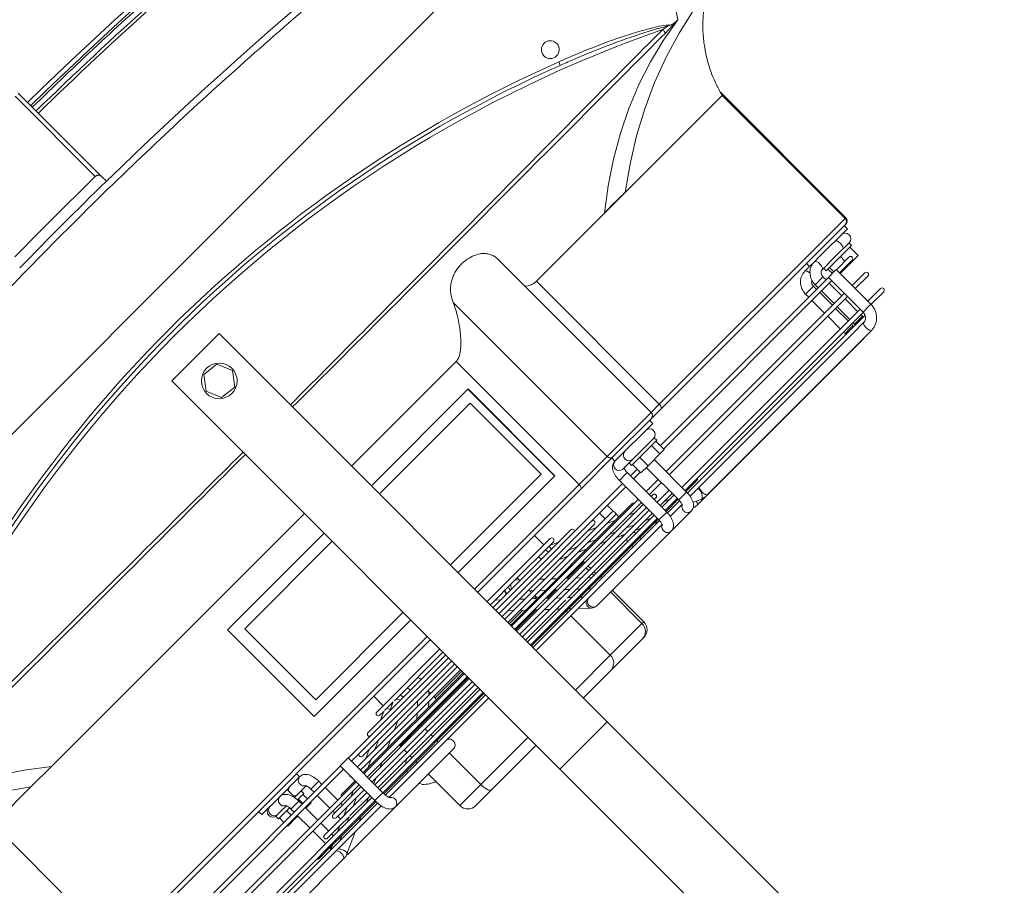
# Model space of a CAD drawing. Header units: millimetres. Extents: x 4946 to 18537, y -10559 to 785.
# Tile 55 of 79: x 7831 to 7868, y -650 to -617. Entities that reach past the tile are written whole.
import ezdxf

# ---------------------------------------------------------------- set-up
doc = ezdxf.new("R2010")
doc.units = ezdxf.units.MM
doc.layers.add('PG_WYMIARY', color=1, linetype='Continuous', lineweight=18)
doc.styles.add('BIKWYM', font='BIKROMSW.SHX', dxfattribs={"width": 0.8})
doc.dimstyles.new('BA_KR_50', dxfattribs={"dimscale": 0.5, "dimtxt": 25, "dimasz": 1.666667, "dimexe": 24, "dimexo": 0, "dimgap": 0, "dimtad": 0, "dimdec": 1, "dimrnd": 0.5, "dimzin": 9, "dimdsep": 46, "dimtxsty": 'BIKWYM', "dimblk": 'WYM-KR', "dimcen": 0, "dimdle": 20, "dimclrd": 256, "dimclre": 256, "dimclrt": 7, "dimadec": 0, "dimazin": 0, "dimtfac": 0.033333, "dimtdec": 1, "dimtmove": 0, "dimatfit": 3, "dimldrblk": 'WYM-KR', "dimfxl": 40, "dimfxlon": 1, "dimtvp": 0.8, "dimtolj": 1, "dimarcsym": 0})

# ---------------------------------------------------------------- blocks, each defined once
blk = doc.blocks.new('W_Gorny')
at = {"color": 7, "linetype": 'Continuous', "lineweight": 13}
for p, q in [((143.801, 230.641), (143.801, 244.007)), ((146.801, 230.641), (146.801, 244.007)), ((143.801, 230.641), (146.801, 230.641)), ((143.801, 230.641), (143.801, 206.024)), ((146.801, 230.641), (146.801, 206.024)), ((139.97, 229.124), (140.968, 229.124)), ((140.968, 229.124), (143.801, 229.124)), ((146.801, 229.124), (148.537, 229.124)), ((148.537, 229.124), (150.546, 229.124)), ((150.546, 229.124), (150.633, 229.124)), ((139.47, 228.624), (139.47, 226.614)), ((140.8, 228.624), (139.47, 228.624)), ((143.801, 228.624), (140.8, 228.624)), ((140.8, 228.624), (140.8, 226.614)), ((149.008, 228.624), (146.801, 228.624)), ((151.017, 228.624), (149.008, 228.624)), ((149.008, 228.624), (149.008, 226.124)), ((151.017, 226.624), (151.017, 228.624)), ((151.133, 228.624), (151.017, 228.624)), ((151.133, 226.624), (151.133, 228.624)), ((134.088, 226.624), (124.155, 226.624)), ((138.886, 226.624), (134.468, 226.624)), ((141.083, 226.614), (137.383, 226.614)), ((154.871, 226.624), (150.146, 226.624)), ((156.135, 226.624), (154.871, 226.624)), ((157.116, 226.624), (156.515, 226.624)), ((167.05, 226.624), (157.116, 226.624)), ((157.116, 226.624), (157.155, 226.608)), ((167.586, 226.614), (157.174, 226.614)), ((167.148, 226.614), (167.05, 226.624)), ((167.05, 226.624), (167.08, 226.614)), ((135.351, 226.124), (134.358, 226.567)), ((149.895, 226.521), (149.472, 226.124)), ((156.846, 226.567), (156.476, 226.402)), ((123.949, 225.924), (136.933, 225.924)), ((136.928, 225.774), (123.953, 225.774)), ((136.965, 226.124), (124.886, 226.124)), ((134.165, 225.832), (133.307, 225.832)), ((133.97, 225.924), (134.178, 225.831)), ((134.003, 225.874), (134.003, 225.832)), ((134.003, 225.874), (134.082, 225.874)), ((134.177, 225.832), (134.165, 225.832)), ((134.767, 225.832), (134.205, 225.832)), ((134.571, 225.924), (134.779, 225.832)), ((136.924, 225.832), (134.767, 225.832)), ((136.007, 225.832), (135.8, 225.924)), ((136.932, 225.764), (136.932, 223.564)), ((136.932, 225.764), (136.956, 225.764)), ((136.956, 225.764), (137.432, 225.764)), ((143.801, 225.832), (137.427, 225.832)), ((143.801, 225.774), (137.43, 225.774)), ((137.432, 223.564), (137.432, 225.764)), ((137.435, 225.924), (143.801, 225.924)), ((137.48, 226.114), (137.603, 226.114)), ((143.801, 226.124), (137.678, 226.124)), ((138.883, 225.832), (138.86, 225.924)), ((139.47, 225.924), (139.47, 225.832)), ((140.8, 225.924), (140.8, 225.832)), ((154.522, 226.124), (146.801, 226.124)), ((146.801, 225.924), (154.84, 225.924)), ((149.794, 225.832), (146.801, 225.832)), ((154.835, 225.774), (146.801, 225.774)), ((149.008, 225.924), (149.008, 225.832)), ((149.258, 225.924), (149.159, 225.832)), ((151.053, 225.832), (149.794, 225.832)), ((149.891, 225.832), (149.989, 225.924)), ((150.522, 225.924), (150.424, 225.832)), ((151.121, 225.832), (151.053, 225.832)), ((154.835, 225.832), (151.121, 225.832)), ((151.155, 225.832), (151.254, 225.924)), ((154.523, 226.124), (154.794, 226.124)), ((154.803, 225.924), (154.595, 225.832)), ((154.835, 225.874), (154.835, 223.374)), ((155.335, 225.874), (154.835, 225.874)), ((155.787, 226.124), (155.318, 226.124)), ((155.404, 225.924), (155.335, 225.893)), ((155.335, 223.374), (155.335, 225.874)), ((156.1, 225.832), (155.335, 225.832)), ((156.1, 225.774), (155.335, 225.774)), ((155.336, 225.924), (156.105, 225.924)), ((155.787, 226.124), (156.058, 226.124)), ((156.1, 225.874), (156.1, 223.814)), ((156.1, 225.874), (156.124, 225.874)), ((156.124, 225.874), (156.6, 225.874)), ((166.905, 226.124), (156.584, 226.124)), ((156.599, 225.909), (156.633, 225.924)), ((156.6, 223.814), (156.6, 225.874)), ((157.295, 225.832), (156.6, 225.832)), ((167.915, 225.774), (156.6, 225.774)), ((156.605, 225.924), (167.871, 225.924)), ((157.143, 226.132), (157.117, 226.124)), ((166.65, 225.874), (166.65, 225.774)), ((166.65, 225.874), (167.007, 225.874)), ((166.967, 226.114), (167.586, 226.114)), ((167.007, 225.874), (167.15, 225.874)), ((167.15, 225.874), (167.147, 225.924)), ((167.15, 225.774), (167.15, 225.874)), ((167.251, 225.874), (167.251, 225.774)), ((167.751, 225.874), (167.251, 225.874)), ((167.751, 225.874), (167.748, 225.924)), ((167.751, 225.774), (167.751, 225.874)), ((167.902, 225.764), (167.902, 223.564)), ((167.902, 225.764), (168.259, 225.764)), ((168.259, 225.764), (168.402, 225.764)), ((168.402, 223.564), (168.402, 225.764)), ((169.201, 225.774), (168.417, 225.774)), ((123.953, 225.574), (136.932, 225.574)), ((134.003, 225.574), (134.003, 224.774)), ((135.004, 225.459), (134.235, 225.459)), ((134.235, 225.259), (136.932, 225.259)), ((134.503, 225.459), (134.503, 225.574)), ((134.503, 224.774), (134.503, 225.259)), ((134.756, 225.574), (135.018, 225.457)), ((135.015, 225.459), (135.004, 225.459)), ((135.605, 225.459), (135.045, 225.459)), ((135.267, 225.259), (135.267, 225.085)), ((135.357, 225.574), (135.618, 225.458)), ((135.464, 225.259), (135.853, 225.085)), ((136.932, 225.459), (135.658, 225.459)), ((136.065, 225.259), (136.454, 225.085)), ((136.845, 225.459), (136.585, 225.574)), ((137.432, 225.574), (143.801, 225.574)), ((143.801, 225.459), (137.432, 225.459)), ((137.432, 225.259), (143.801, 225.259)), ((139.47, 225.574), (139.47, 225.459)), ((139.47, 225.259), (139.47, 225.085)), ((140.8, 225.574), (140.8, 225.459)), ((140.8, 225.259), (140.8, 225.085)), ((146.801, 225.574), (154.835, 225.574)), ((149.357, 225.459), (146.801, 225.459)), ((146.801, 225.259), (154.835, 225.259)), ((148.547, 225.259), (148.362, 225.085)), ((148.884, 225.574), (148.761, 225.459)), ((149.094, 225.085), (149.279, 225.259)), ((150.635, 225.459), (149.458, 225.459)), ((149.492, 225.459), (149.616, 225.574)), ((149.812, 225.259), (149.627, 225.085)), ((150.149, 225.574), (150.025, 225.459)), ((150.358, 225.085), (150.543, 225.259)), ((154.835, 225.459), (150.729, 225.459)), ((150.757, 225.459), (150.88, 225.574)), ((151.017, 225.459), (151.017, 225.574)), ((151.017, 225.085), (151.017, 225.259)), ((151.133, 225.459), (151.133, 225.574)), ((151.133, 225.085), (151.133, 225.259)), ((153.309, 225.259), (152.92, 225.085)), ((153.171, 225.574), (153.171, 225.459)), ((153.171, 225.259), (153.171, 225.197)), ((153.91, 225.259), (153.521, 225.085)), ((153.671, 225.459), (153.671, 225.574)), ((154.017, 225.574), (153.758, 225.459)), ((154.619, 225.574), (154.359, 225.459)), ((155.335, 225.574), (156.1, 225.574)), ((156.1, 225.459), (155.335, 225.459)), ((155.335, 225.259), (156.1, 225.259)), ((155.588, 225.459), (155.847, 225.574)), ((156.6, 225.574), (167.902, 225.574)), ((166.65, 225.574), (166.65, 224.774)), ((167.15, 224.774), (167.15, 225.574)), ((167.251, 225.574), (167.251, 224.774)), ((167.751, 224.774), (167.751, 225.574)), ((168.402, 225.574), (169.201, 225.574)), ((135.843, 225.085), (135.163, 225.085)), ((135.163, 224.885), (136.932, 224.885)), ((135.267, 224.885), (135.267, 224.774)), ((135.767, 225.085), (135.767, 225.124)), ((135.767, 224.774), (135.767, 224.885)), ((135.853, 225.085), (135.843, 225.085)), ((135.854, 225.085), (135.854, 225.085)), ((136.443, 225.085), (135.886, 225.085)), ((136.302, 224.885), (136.551, 224.774)), ((136.499, 225.085), (136.443, 225.085)), ((136.932, 225.085), (136.499, 225.085)), ((136.903, 224.885), (136.932, 224.873)), ((137.683, 225.085), (137.432, 225.197)), ((143.801, 225.085), (137.432, 225.085)), ((137.432, 224.885), (143.801, 224.885)), ((138.381, 224.774), (138.132, 224.885)), ((139.47, 224.885), (139.47, 224.824)), ((139.47, 224.824), (140.8, 224.824)), ((140.8, 224.885), (140.8, 224.824)), ((140.8, 224.824), (143.801, 224.824)), ((149.051, 225.085), (146.801, 225.085)), ((146.801, 224.885), (154.835, 224.885)), ((146.801, 224.824), (148.084, 224.824)), ((148.149, 224.885), (148.03, 224.774)), ((148.762, 224.774), (148.88, 224.885)), ((148.815, 224.824), (149.008, 224.824)), ((149.008, 224.885), (149.008, 224.824)), ((149.008, 224.824), (149.348, 224.824)), ((150.255, 225.085), (149.051, 225.085)), ((149.413, 224.885), (149.295, 224.774)), ((150.026, 224.774), (150.145, 224.885)), ((150.079, 224.824), (151.017, 224.824)), ((154.835, 225.085), (150.315, 225.085)), ((151.017, 224.824), (151.017, 224.885)), ((151.017, 224.824), (151.133, 224.824)), ((151.133, 224.824), (151.133, 224.885)), ((152.471, 224.885), (152.222, 224.774)), ((153.072, 224.885), (152.823, 224.774)), ((154.052, 224.774), (154.301, 224.885)), ((154.75, 225.085), (154.835, 225.124)), ((155.44, 225.085), (155.335, 225.085)), ((155.335, 224.885), (155.44, 224.885)), ((136.932, 224.774), (123.953, 224.774)), ((123.953, 224.574), (136.932, 224.574)), ((134.003, 224.574), (134.003, 223.774)), ((134.503, 223.774), (134.503, 224.574)), ((135.267, 224.574), (135.267, 223.774)), ((135.767, 223.774), (135.767, 224.574)), ((136.09, 224.512), (136.932, 224.512)), ((143.801, 224.774), (137.432, 224.774)), ((137.432, 224.574), (143.801, 224.574)), ((137.432, 224.512), (143.801, 224.512)), ((137.432, 224.382), (137.529, 224.339)), ((137.741, 224.512), (138.131, 224.339)), ((139.359, 224.339), (138.97, 224.512)), ((140.857, 224.512), (141.042, 224.339)), ((141.773, 224.339), (141.588, 224.512)), ((142.101, 224.424), (142.101, 224.339)), ((143.801, 224.424), (142.101, 224.424)), ((154.835, 224.774), (146.801, 224.774)), ((146.801, 224.574), (154.835, 224.574)), ((146.801, 224.512), (154.512, 224.512)), ((147.657, 224.424), (146.801, 224.424)), ((147.75, 224.512), (147.565, 224.339)), ((148.297, 224.339), (148.482, 224.512)), ((148.501, 224.424), (148.388, 224.424)), ((148.501, 224.339), (148.501, 224.424)), ((149.015, 224.512), (148.83, 224.339)), ((149.561, 224.339), (149.746, 224.512)), ((151.633, 224.512), (151.244, 224.339)), ((152.234, 224.512), (151.846, 224.339)), ((153.074, 224.339), (153.463, 224.512)), ((153.171, 224.382), (153.171, 224.339)), ((153.671, 224.289), (153.671, 224.512)), ((156.1, 224.774), (155.335, 224.774)), ((155.335, 224.574), (156.1, 224.574)), ((167.902, 224.774), (156.6, 224.774)), ((156.6, 224.574), (167.902, 224.574)), ((166.65, 224.574), (166.65, 223.774)), ((167.15, 223.774), (167.15, 224.574)), ((167.251, 224.574), (167.251, 223.774)), ((167.751, 223.774), (167.751, 224.574)), ((169.201, 224.774), (168.402, 224.774)), ((168.402, 224.574), (169.201, 224.574)), ((137.521, 224.339), (137.432, 224.339)), ((137.432, 224.139), (143.801, 224.139)), ((137.529, 224.339), (137.521, 224.339)), ((138.119, 224.339), (137.567, 224.339)), ((138.358, 223.966), (137.946, 223.966)), ((137.977, 224.139), (138.368, 223.965)), ((143.801, 224.339), (138.177, 224.339)), ((138.964, 223.966), (138.358, 223.966)), ((138.579, 224.139), (138.968, 223.966)), ((143.801, 223.966), (138.964, 223.966)), ((140.196, 223.966), (139.807, 224.139)), ((141.255, 224.139), (141.44, 223.966)), ((142.101, 224.031), (141.987, 224.139)), ((142.101, 224.139), (142.101, 223.966)), ((148.144, 224.339), (146.801, 224.339)), ((146.801, 224.139), (153.585, 224.139)), ((147.867, 223.966), (146.801, 223.966)), ((147.352, 224.139), (147.167, 223.966)), ((149.026, 223.966), (147.867, 223.966)), ((147.898, 223.966), (148.083, 224.139)), ((148.262, 224.339), (148.144, 224.339)), ((149.443, 224.339), (148.262, 224.339)), ((148.616, 224.139), (148.431, 223.966)), ((148.501, 224.031), (148.501, 224.139)), ((152.657, 223.966), (149.148, 223.966)), ((149.163, 223.966), (149.348, 224.139)), ((153.585, 224.339), (149.528, 224.339)), ((150.795, 224.139), (150.406, 223.966)), ((151.397, 224.139), (151.008, 223.966)), ((152.236, 223.966), (152.625, 224.139)), ((153.171, 224.139), (153.171, 223.774)), ((153.671, 223.774), (153.671, 224.189)), ((136.932, 223.774), (123.953, 223.774)), ((123.953, 223.574), (136.932, 223.574)), ((133.357, 223.814), (133.357, 223.774)), ((133.357, 223.814), (133.814, 223.814)), ((133.357, 223.574), (133.357, 223.284)), ((133.814, 223.814), (133.814, 223.774)), ((133.814, 223.814), (134.003, 223.814)), ((133.814, 223.574), (133.814, 223.284)), ((134.003, 223.574), (134.003, 223.374)), ((134.503, 223.814), (134.558, 223.814)), ((134.503, 223.374), (134.503, 223.574)), ((134.558, 223.814), (134.558, 223.774)), ((134.558, 223.814), (134.846, 223.814)), ((134.558, 223.574), (134.558, 223.284)), ((134.846, 223.814), (134.846, 223.774)), ((134.846, 223.574), (134.846, 223.284)), ((135.267, 223.574), (135.267, 223.374)), ((135.767, 223.374), (135.767, 223.574)), ((136.932, 223.564), (136.956, 223.564)), ((136.956, 223.564), (137.432, 223.564)), ((143.801, 223.774), (137.432, 223.774)), ((137.432, 223.574), (143.801, 223.574)), ((154.835, 223.774), (146.801, 223.774)), ((146.801, 223.574), (154.835, 223.574)), ((153.171, 223.574), (153.171, 223.564)), ((153.171, 223.564), (153.671, 223.564)), ((153.671, 223.564), (153.671, 223.574)), ((155.757, 223.774), (155.335, 223.774)), ((155.335, 223.574), (155.757, 223.574)), ((155.757, 223.814), (155.757, 223.284)), ((155.757, 223.814), (156.214, 223.814)), ((156.214, 223.814), (156.214, 223.284)), ((156.214, 223.814), (156.958, 223.814)), ((156.958, 223.814), (156.958, 223.284)), ((156.958, 223.814), (157.246, 223.814)), ((157.246, 223.814), (157.246, 223.284)), ((167.902, 223.774), (157.246, 223.774)), ((157.246, 223.574), (167.902, 223.574)), ((166.65, 223.574), (166.65, 223.374)), ((167.15, 223.374), (167.15, 223.574)), ((167.251, 223.574), (167.251, 223.374)), ((167.751, 223.374), (167.751, 223.574)), ((167.902, 223.564), (168.259, 223.564)), ((168.155, 223.564), (168.155, 223.284)), ((168.253, 223.564), (168.253, 223.284)), ((168.259, 223.564), (168.402, 223.564)), ((168.402, 223.814), (168.946, 223.814)), ((169.201, 223.774), (168.402, 223.774)), ((168.402, 223.574), (169.201, 223.574)), ((168.946, 223.814), (168.946, 223.774)), ((168.946, 223.814), (169.542, 223.814)), ((168.946, 223.574), (168.946, 223.284)), ((169.542, 223.814), (169.542, 223.284)), ((133.301, 223.284), (133.301, 223.124)), ((133.997, 223.284), (133.301, 223.284)), ((133.636, 223.124), (133.301, 223.124)), ((133.962, 223.124), (133.636, 223.124)), ((134.003, 223.374), (134.503, 223.374)), ((134.9, 223.124), (134.483, 223.124)), ((134.501, 222.624), (134.501, 223.124)), ((134.502, 223.284), (134.901, 223.284)), ((135.226, 223.124), (134.9, 223.124)), ((134.901, 223.124), (134.901, 223.284)), ((135.292, 223.374), (135.267, 223.374)), ((135.767, 223.374), (135.292, 223.374)), ((138.874, 223.392), (143.801, 223.392)), ((139.653, 223.392), (140.046, 223.217)), ((140.042, 223.219), (139.801, 223.219)), ((140.643, 223.219), (140.097, 223.219)), ((140.254, 223.392), (140.644, 223.219)), ((143.801, 223.219), (140.72, 223.219)), ((146.801, 223.392), (151.729, 223.392)), ((146.932, 223.219), (146.801, 223.219)), ((148.216, 223.219), (146.932, 223.219)), ((147.101, 223.219), (147.111, 223.228)), ((147.111, 223.228), (147.286, 223.392)), ((147.898, 223.374), (147.899, 223.392)), ((150.801, 223.219), (148.216, 223.219)), ((148.354, 223.211), (148.375, 223.228)), ((148.375, 223.228), (148.365, 223.219)), ((148.375, 223.228), (148.551, 223.392)), ((148.501, 223.219), (148.501, 223.346)), ((150.561, 223.219), (150.95, 223.392)), ((155.335, 223.374), (154.835, 223.374)), ((155.3, 223.124), (155.293, 223.124)), ((155.701, 223.124), (155.3, 223.124)), ((155.701, 223.284), (155.701, 223.124)), ((157.301, 223.284), (155.701, 223.284)), ((156.381, 223.124), (155.701, 223.124)), ((157.187, 223.124), (156.381, 223.124)), ((157.297, 223.124), (157.187, 223.124)), ((157.301, 223.124), (157.297, 223.124)), ((157.301, 223.124), (157.301, 223.284)), ((166.65, 223.374), (167.007, 223.374)), ((167.007, 223.374), (167.15, 223.374)), ((167.751, 223.374), (167.251, 223.374)), ((168.799, 223.124), (167.953, 223.124)), ((168.048, 223.284), (168.048, 223.124)), ((169.648, 223.284), (168.048, 223.284)), ((169.639, 223.124), (168.799, 223.124)), ((169.661, 223.124), (169.639, 223.124)), ((169.648, 223.124), (169.648, 223.284)), ((132.901, 222.624), (132.901, 222.424)), ((133.888, 222.624), (132.901, 222.624)), ((133.888, 222.624), (134.038, 222.624)), ((135.152, 222.624), (134.038, 222.624)), ((135.152, 222.624), (135.303, 222.624)), ((135.301, 222.424), (135.301, 222.624)), ((139.801, 223.019), (143.801, 223.019)), ((140.201, 223.019), (140.201, 222.424)), ((146.801, 223.019), (150.801, 223.019)), ((150.401, 222.424), (150.401, 223.019)), ((155.293, 222.624), (155.3, 222.624)), ((155.3, 222.624), (155.301, 222.624)), ((155.301, 222.624), (155.301, 222.424)), ((157.701, 222.624), (155.301, 222.624)), ((157.701, 222.424), (157.701, 222.624)), ((167.351, 222.624), (167.648, 222.624)), ((167.648, 222.624), (167.648, 222.424)), ((167.953, 222.624), (167.648, 222.624)), ((167.953, 222.624), (168.269, 222.624)), ((170.048, 222.624), (168.269, 222.624)), ((170.048, 222.424), (170.048, 222.624)), ((124.08, 222.224), (124.08, 214.424)), ((143.801, 222.224), (124.08, 222.224)), ((124.25, 222.424), (143.801, 222.424)), ((146.801, 222.424), (153.36, 222.424)), ((153.425, 222.224), (146.801, 222.224)), ((153.36, 222.424), (155.379, 222.424)), ((153.425, 214.424), (153.425, 222.224)), ((155.207, 222.224), (153.425, 222.224)), ((155.207, 222.224), (155.207, 212.464)), ((158.001, 222.224), (155.207, 222.224)), ((155.379, 222.424), (157.801, 222.424)), ((157.801, 222.424), (158.412, 222.424)), ((158.001, 212.543), (158.001, 222.224)), ((158.518, 222.224), (158.001, 222.224)), ((158.412, 222.424), (170.101, 222.424)), ((158.518, 222.224), (158.518, 214.424)), ((170.301, 222.224), (158.518, 222.224)), ((170.101, 222.424), (170.148, 222.424)), ((170.301, 214.424), (170.301, 222.224)), ((170.348, 222.224), (170.301, 222.224)), ((170.348, 214.27), (170.348, 222.224)), ((137.666, 221.174), (143.801, 221.174)), ((137.666, 215.674), (137.666, 221.174)), ((137.675, 215.674), (137.675, 221.174)), ((146.801, 221.174), (152.937, 221.174)), ((152.927, 215.674), (152.927, 221.174)), ((152.937, 221.174), (152.937, 215.674)), ((138.251, 216.193), (138.251, 220.693)), ((143.801, 220.693), (138.251, 220.693)), ((152.551, 220.693), (146.801, 220.693)), ((152.551, 216.193), (152.551, 220.693)), ((143.801, 216.193), (138.251, 216.193)), ((152.551, 216.193), (146.801, 216.193)), ((137.666, 215.674), (143.801, 215.674)), ((146.801, 215.674), (152.937, 215.674)), ((124.08, 214.424), (126.454, 214.424)), ((126.454, 214.424), (127.759, 214.424)), ((143.801, 214.424), (127.759, 214.424)), ((153.425, 214.424), (146.801, 214.424)), ((162.844, 214.424), (158.518, 214.424)), ((164.149, 214.424), (162.844, 214.424)), ((170.301, 214.424), (164.149, 214.424)), ((171.301, 210.624), (171.195, 210.624)), ((176.601, 202.624), (171.301, 210.624)), ((144.851, 208.125), (144.556, 207.435)), ((145.597, 208.214), (144.851, 208.125)), ((146.047, 207.614), (145.597, 208.214)), ((166.115, 208.333), (166.237, 208.382)), ((145.751, 206.924), (146.047, 207.614)), ((166.223, 207.917), (166.379, 207.917)), ((144.556, 207.435), (145.006, 206.834)), ((145.006, 206.834), (145.751, 206.924)), ((143.801, 206.024), (146.801, 206.024)), ((176.601, 202.624), (114.001, 202.624)), ((148.051, 197.616), (148.051, 197.316)), ((147.851, 192.024), (147.851, 197.113)), ((148.051, 197.316), (148.051, 192.024))]:
    blk.add_line(p, q, dxfattribs=at)
at = {"color": 7, "linetype": 'Continuous', "lineweight": 13, "flags": 128}
for points in [[(140.8, 228.624), (140.804, 228.722), (140.813, 228.816), (140.829, 228.902), (140.849, 228.978), (140.875, 229.04), (140.904, 229.086), (140.935, 229.115), (140.968, 229.124)], [(134.088, 226.624), (134.129, 226.605), (134.164, 226.551), (134.187, 226.47), (134.196, 226.374), (134.187, 226.279), (134.164, 226.198), (134.129, 226.143), (134.088, 226.124)], [(134.468, 226.624), (134.382, 226.605), (134.336, 226.578)], [(156.615, 226.464), (156.614, 226.47), (156.591, 226.551), (156.556, 226.605), (156.515, 226.624), (156.515, 226.624)], [(157.115, 226.541), (157.142, 226.595), (157.174, 226.614)], [(167.527, 226.541), (167.554, 226.595), (167.586, 226.614)], [(134.358, 226.567), (134.376, 226.553), (134.392, 226.502), (134.388, 226.427), (134.364, 226.338), (134.324, 226.249), (134.273, 226.174), (134.221, 226.124)], [(156.846, 226.567), (156.863, 226.57), (156.911, 226.553), (156.964, 226.502), (157.014, 226.427), (157.055, 226.338), (157.079, 226.249), (157.083, 226.174), (157.067, 226.124)], [(167.586, 226.114), (167.554, 226.133), (167.527, 226.188), (167.509, 226.269), (167.503, 226.364), (167.509, 226.46), (167.527, 226.541)], [(139.47, 224.824), (139.474, 224.785), (139.476, 224.774)], [(140.8, 224.824), (140.802, 224.785), (140.803, 224.774)], [(149.008, 224.824), (149.005, 224.785), (149.002, 224.774)], [(151.017, 224.824), (151.014, 224.785), (151.011, 224.774)], [(151.126, 224.774), (151.129, 224.785), (151.133, 224.824)], [(140.479, 223.219), (140.494, 223.279), (140.495, 223.285)], [(146.801, 223.253), (146.82, 223.237), (146.846, 223.219)], [(147.947, 223.219), (147.916, 223.279), (147.898, 223.374)], [(167.953, 223.124), (167.994, 223.105), (168.029, 223.051), (168.052, 222.97), (168.06, 222.874), (168.052, 222.779), (168.029, 222.698), (167.994, 222.643), (167.953, 222.624), (167.953, 222.624)], [(169.262, 223.124), (169.303, 223.105), (169.338, 223.051), (169.361, 222.97), (169.369, 222.874), (169.361, 222.779), (169.338, 222.698), (169.303, 222.643), (169.262, 222.624), (169.262, 222.624)], [(167.351, 222.624), (167.392, 222.643), (167.427, 222.698), (167.45, 222.779), (167.458, 222.846)], [(153.36, 222.424), (153.372, 222.421), (153.384, 222.409), (153.396, 222.391), (153.406, 222.366), (153.414, 222.335), (153.42, 222.301), (153.423, 222.263), (153.425, 222.224)], [(158.412, 222.424), (158.433, 222.421), (158.452, 222.409), (158.471, 222.391), (158.487, 222.366), (158.5, 222.335), (158.51, 222.301), (158.516, 222.263), (158.518, 222.224)], [(126.454, 214.424), (125.388, 213.67), (124.294, 212.992), (123.174, 212.393), (122.031, 211.874), (120.869, 211.436), (119.691, 211.081), (118.501, 210.81), (117.301, 210.624)], [(127.759, 214.424), (126.774, 213.674), (125.763, 212.999), (124.728, 212.401), (123.672, 211.882), (122.599, 211.444), (121.51, 211.088), (120.41, 210.814), (119.301, 210.624)], [(162.844, 214.424), (163.828, 213.674), (164.84, 212.999), (165.875, 212.401), (166.93, 211.882), (168.004, 211.444), (169.092, 211.088), (170.193, 210.814), (171.301, 210.624)], [(173.301, 210.624), (172.102, 210.81), (170.911, 211.081), (169.734, 211.436), (168.572, 211.874), (167.429, 212.393), (166.309, 212.992), (165.215, 213.67), (164.149, 214.424)], [(170.497, 210.649), (170.497, 210.64), (170.497, 210.626), (170.497, 210.606), (170.497, 210.582), (170.497, 210.553), (170.497, 210.521), (170.497, 210.486), (170.497, 210.451)]]:
    blk.add_lwpolyline(points, dxfattribs=at)
at = {"color": 7, "linetype": 'Continuous', "lineweight": 13}
blk.add_circle((145.301, 207.524), 0.8, dxfattribs=at)
for centre, radius, start, end in [((139.97, 228.624), 0.5, 90, 180), ((148.522, 228.638), 0.486, 358.348, 88.2476), ((150.531, 228.638), 0.486, 358.348, 88.2476), ((150.633, 228.624), 0.5, 0, 90), ((137.368, 226.362), 0.252, 303.6014, 86.5847), ((139.312, 226.494), 0.446, 141.735, 164.396), ((141.069, 226.363), 0.252, 288.4787, 86.8545), ((150.166, 226.374), 0.251, 94.6993, 265.3007), ((154.892, 226.372), 0.253, 94.1089, 241.7041), ((156.143, 226.39), 0.235, 92.028, 183.7471), ((150.085, 226.362), 0.248, 140.2199, 253.5838), ((156.161, 226.369), 0.252, 178.7136, 241.975), ((157.544, 226.368), 0.463, 158.0527, 211.7533), ((133.307, 225.732), 0.1, 90, 154.8807), ((157.295, 225.732), 0.1, 25.1193, 90), ((169.201, 225.674), 0.1, 270, 90), ((134.235, 225.359), 0.1, 90, 270), ((135.163, 224.985), 0.1, 90, 270), ((155.44, 224.985), 0.1, 270, 90), ((136.09, 224.612), 0.1, 202.1878, 270), ((141.901, 224.424), 0.2, 0, 26.0287), ((148.701, 224.424), 0.2, 153.9713, 180), ((154.512, 224.612), 0.1, 270, 337.8122), ((169.201, 224.674), 0.1, 270, 90), ((137.018, 224.239), 0.1, 149.8476, 210.1524), ((137.946, 223.866), 0.1, 90, 245.8404), ((152.657, 223.866), 0.1, 294.1596, 90), ((153.585, 224.239), 0.1, 270, 90), ((138.874, 223.492), 0.1, 124.8944, 270), ((151.729, 223.492), 0.1, 270, 55.1056), ((169.201, 223.674), 0.1, 270, 90), ((133.348, 222.874), 0.25, 90, 270), ((133.436, 222.874), 0.251, 94.6993, 265.3007), ((134.059, 222.876), 0.253, 114.9048, 265.517), ((134.684, 222.903), 0.221, 91.1796, 145.8045), ((135.33, 222.88), 0.253, 119.6983, 181.2385), ((139.801, 223.119), 0.1, 90, 270), ((139.854, 223.568), 0.504, 316.1607, 336.2596), ((140.469, 223.561), 0.49, 315.66, 339.8159), ((140.589, 223.372), 0.515, 342.6771, 2.2333), ((141.065, 223.369), 0.491, 342.1973, 2.7134), ((147.91, 223.374), 0.25, 175.8755, 218.3426), ((147.951, 223.373), 0.267, 175.8847, 215.2359), ((148.263, 223.466), 0.29, 194.6054, 238.1068), ((149.365, 223.37), 0.498, 342.3579, 2.5525), ((149.801, 223.372), 0.515, 342.6772, 2.2335), ((150.225, 223.28), 0.288, 347.8396, 23.0619), ((150.801, 223.119), 0.1, 270, 90), ((155.321, 222.874), 0.251, 96.518, 263.541), ((155.943, 222.874), 0.251, 94.6994, 265.3006), ((157.255, 222.874), 0.25, 270, 90), ((169.661, 222.874), 0.25, 270, 90), ((134.684, 222.846), 0.221, 214.1971, 268.8196), ((135.313, 222.861), 0.237, 176.7863, 267.4014), ((155.394, 222.237), 0.188, 94.5109, 183.8928), ((157.801, 222.224), 0.2, 0, 90), ((170.101, 222.224), 0.2, 0, 90), ((170.148, 222.224), 0.2, 0, 90), ((145.301, 262.47), 57.8, 244.15669, 295.84331), ((145.301, 262.502), 58.2, 248.97043, 291.02957), ((145.301, 262.47), 58, 248.97043, 291.02957), ((165.522, 207.964), 0.699, 17.8957, 31.9086), ((166.301, 207.524), 0.4, 101.2547, 78.7453), ((145.301, 386.596), 189.5, 269.22898, 270.77102), ((145.301, 381.596), 188.8, 270.83458, 279.54278), ((145.301, 381.596), 189, 270.8337, 279.54278)]:
    blk.add_arc(centre, radius, start, end, dxfattribs=at)
for points, knots in [([(139.47, 227.093), (139.435, 227.081), (139.342, 227.049), (139.206, 226.972), (139.069, 226.876), (138.995, 226.802), (138.961, 226.768)], [0, 0, 0, 0, 0.181655, 0.480164, 0.765854, 1, 1, 1, 1]), ([(134.358, 226.567), (134.329, 226.578), (134.254, 226.608), (134.161, 226.623), (134.101, 226.624), (134.088, 226.624)], [0, 0, 0, 0, 0.3420236, 0.8649809, 1, 1, 1, 1]), ([(134.468, 226.624), (134.433, 226.622), (134.377, 226.618), (134.329, 226.593), (134.311, 226.584)], [0, 0, 0, 0, 0.6250924, 1, 1, 1, 1]), ([(137.383, 226.614), (137.351, 226.612), (137.287, 226.606), (137.203, 226.564), (137.134, 226.506), (137.076, 226.431), (137.025, 226.333), (136.983, 226.209), (136.952, 226.062), (136.935, 225.912), (136.933, 225.811), (136.932, 225.764)], [0, 0, 0, 0, 0.091252, 0.180263, 0.269244, 0.366322, 0.480951, 0.617608, 0.754599, 0.885388, 1, 1, 1, 1]), ([(150.146, 226.624), (150.111, 226.621), (150.044, 226.615), (149.959, 226.574), (149.915, 226.537), (149.895, 226.521)], [0, 0, 0, 0, 0.364541, 0.712981, 1, 1, 1, 1]), ([(155.335, 225.874), (155.335, 225.901), (155.334, 225.978), (155.319, 226.103), (155.286, 226.245), (155.236, 226.371), (155.171, 226.473), (155.094, 226.55), (155.006, 226.601), (154.929, 226.622), (154.883, 226.624), (154.871, 226.624)], [0, 0, 0, 0, 0.073045, 0.210809, 0.351522, 0.498881, 0.632573, 0.748462, 0.85598, 0.960138, 1, 1, 1, 1]), ([(156.6, 225.874), (156.599, 225.901), (156.598, 225.978), (156.583, 226.103), (156.55, 226.245), (156.5, 226.371), (156.436, 226.473), (156.359, 226.55), (156.271, 226.601), (156.193, 226.622), (156.147, 226.624), (156.135, 226.624)], [0, 0, 0, 0, 0.073045, 0.210809, 0.351522, 0.498881, 0.632573, 0.748462, 0.85598, 0.960137, 1, 1, 1, 1]), ([(156.515, 226.624), (156.483, 226.623), (156.407, 226.621), (156.334, 226.598), (156.291, 226.584)], [0, 0, 0, 0, 0.41905, 1, 1, 1, 1]), ([(157.116, 226.624), (157.084, 226.623), (157.004, 226.62), (156.914, 226.595), (156.858, 226.572), (156.846, 226.567)], [0, 0, 0, 0, 0.343702, 0.861185, 1, 1, 1, 1]), ([(168.402, 225.764), (168.401, 225.798), (168.398, 225.886), (168.367, 226.027), (168.304, 226.179), (168.213, 226.317), (168.099, 226.433), (167.965, 226.523), (167.817, 226.585), (167.688, 226.611), (167.611, 226.614), (167.586, 226.614)], [0, 0, 0, 0, 0.075554, 0.199859, 0.324375, 0.448815, 0.573006, 0.696785, 0.820041, 0.942755, 1, 1, 1, 1]), ([(137.432, 225.764), (137.432, 225.785), (137.433, 225.845), (137.441, 225.942), (137.457, 226.039), (137.477, 226.11), (137.492, 226.15), (137.504, 226.165), (137.5, 226.162), (137.5, 226.162)], [0, 0, 0, 0, 0.107705, 0.314187, 0.517093, 0.691358, 0.848755, 0.990468, 1, 1, 1, 1]), ([(154.778, 226.158), (154.778, 226.158), (154.775, 226.161), (154.786, 226.147), (154.802, 226.109), (154.82, 226.045), (154.833, 225.964), (154.835, 225.904), (154.835, 225.874)], [0, 0, 0, 0, 0.02601, 0.19302, 0.368742, 0.571328, 0.791881, 1, 1, 1, 1]), ([(156.043, 226.158), (156.042, 226.158), (156.039, 226.161), (156.05, 226.147), (156.066, 226.109), (156.084, 226.045), (156.097, 225.964), (156.099, 225.904), (156.1, 225.874)], [0, 0, 0, 0, 0.02601, 0.19302, 0.368742, 0.571328, 0.791881, 1, 1, 1, 1]), ([(134.005, 225.924), (134.004, 225.918), (134.003, 225.902), (134.003, 225.885), (134.003, 225.874)], [0, 0, 0, 0, 0.369825, 1, 1, 1, 1]), ([(134.221, 225.83), (134.218, 225.831), (134.208, 225.832), (134.194, 225.832), (134.182, 225.832), (134.176, 225.832), (134.178, 225.832), (134.178, 225.832)], [0, 0, 0, 0, 0.108324, 0.325506, 0.639413, 0.959446, 1, 1, 1, 1]), ([(137.603, 226.115), (137.608, 226.115), (137.622, 226.114), (137.643, 226.118), (137.662, 226.121), (137.674, 226.123), (137.681, 226.124), (137.685, 226.124), (137.685, 226.124), (137.683, 226.123), (137.682, 226.122)], [0, 0, 0, 0, 0.148616, 0.390785, 0.542393, 0.655788, 0.745687, 0.835969, 0.918436, 1, 1, 1, 1]), ([(153.161, 225.924), (153.163, 225.911), (153.167, 225.882), (153.168, 225.849), (153.168, 225.832)], [0, 0, 0, 0, 0.4677591, 1, 1, 1, 1]), ([(153.67, 225.832), (153.67, 225.837), (153.669, 225.868), (153.666, 225.899), (153.663, 225.924)], [0, 0, 0, 0, 0.151831, 1, 1, 1, 1]), ([(157.545, 226.115), (157.541, 226.115), (157.534, 226.115), (157.519, 226.119), (157.505, 226.122), (157.493, 226.124), (157.482, 226.125), (157.473, 226.124), (157.465, 226.123), (157.458, 226.12), (157.456, 226.117), (157.457, 226.114), (157.463, 226.115), (157.464, 226.115)], [0, 0, 0, 0, 0.162267, 0.285888, 0.372376, 0.436539, 0.490555, 0.544685, 0.596979, 0.673851, 0.788095, 0.960645, 1, 1, 1, 1]), ([(165.083, 226.114), (165.079, 226.115), (165.072, 226.116), (165.055, 226.119), (165.042, 226.122), (165.029, 226.124), (165.018, 226.125), (165.009, 226.124), (165.002, 226.122), (164.995, 226.119), (164.994, 226.115), (164.999, 226.115), (165.002, 226.114)], [0, 0, 0, 0, 0.18345, 0.298187, 0.38171, 0.443801, 0.50634, 0.559731, 0.613265, 0.697356, 0.82451, 1, 1, 1, 1]), ([(166.644, 225.924), (166.645, 225.921), (166.65, 225.905), (166.65, 225.888), (166.65, 225.874)], [0, 0, 0, 0, 0.205724, 1, 1, 1, 1]), ([(166.967, 226.115), (166.964, 226.115), (166.959, 226.115), (166.945, 226.118), (166.93, 226.122), (166.918, 226.124), (166.907, 226.124), (166.898, 226.124), (166.892, 226.124), (166.89, 226.123), (166.89, 226.123)], [0, 0, 0, 0, 0.224073, 0.450816, 0.601861, 0.713994, 0.806081, 0.898447, 0.985553, 1, 1, 1, 1]), ([(167.248, 225.916), (167.248, 225.916), (167.252, 225.903), (167.251, 225.888), (167.251, 225.874)], [0, 0, 0, 0, 0.036917, 1, 1, 1, 1]), ([(167.586, 226.114), (167.598, 226.114), (167.642, 226.112), (167.715, 226.089), (167.797, 226.032), (167.859, 225.95), (167.896, 225.857), (167.9, 225.793), (167.902, 225.764)], [0, 0, 0, 0, 0.076232, 0.275815, 0.472592, 0.66304, 0.848345, 1, 1, 1, 1]), ([(135.061, 225.457), (135.06, 225.457), (135.053, 225.458), (135.04, 225.459), (135.025, 225.459), (135.016, 225.459), (135.016, 225.458), (135.016, 225.458)], [0, 0, 0, 0, 0.045447, 0.213989, 0.471547, 0.740244, 1, 1, 1, 1]), ([(139.079, 225.574), (139.096, 225.56), (139.147, 225.515), (139.206, 225.481), (139.246, 225.459)], [0, 0, 0, 0, 0.32858, 1, 1, 1, 1]), ([(150.627, 225.457), (150.628, 225.457), (150.635, 225.458), (150.652, 225.459), (150.676, 225.459), (150.7, 225.459), (150.711, 225.458), (150.717, 225.458)], [0, 0, 0, 0, 0.045429, 0.213971, 0.471531, 0.740237, 1, 1, 1, 1]), ([(135.902, 225.084), (135.9, 225.084), (135.892, 225.085), (135.878, 225.085), (135.864, 225.085), (135.857, 225.085), (135.855, 225.085), (135.854, 225.085)], [0, 0, 0, 0, 0.070774, 0.285274, 0.613605, 0.956615, 1, 1, 1, 1]), ([(150.254, 225.085), (150.261, 225.085), (150.278, 225.085), (150.294, 225.085), (150.302, 225.085), (150.303, 225.085)], [0, 0, 0, 0, 0.404118, 0.933094, 1, 1, 1, 1]), ([(137.582, 224.338), (137.578, 224.338), (137.568, 224.339), (137.552, 224.339), (137.537, 224.338), (137.53, 224.339), (137.529, 224.339), (137.529, 224.339)], [0, 0, 0, 0, 0.101036, 0.297898, 0.596453, 0.906346, 1, 1, 1, 1]), ([(138.131, 224.339), (138.13, 224.339), (138.129, 224.339), (138.136, 224.338), (138.151, 224.339), (138.171, 224.339), (138.18, 224.339)], [0, 0, 0, 0, 0.050064, 0.313197, 0.673167, 1, 1, 1, 1]), ([(148.26, 224.338), (148.257, 224.338), (148.25, 224.339), (148.227, 224.338), (148.195, 224.338), (148.163, 224.339), (148.144, 224.339), (148.139, 224.338), (148.138, 224.337)], [0, 0, 0, 0, 0.128236, 0.324058, 0.591946, 0.862021, 0.985174, 1, 1, 1, 1]), ([(149.017, 223.964), (149.02, 223.965), (149.03, 223.966), (149.051, 223.966), (149.081, 223.965), (149.111, 223.965), (149.13, 223.966), (149.139, 223.966), (149.14, 223.964), (149.14, 223.964)], [0, 0, 0, 0, 0.070978, 0.197, 0.390625, 0.644342, 0.847275, 0.972714, 1, 1, 1, 1]), ([(149.441, 224.339), (149.445, 224.339), (149.46, 224.339), (149.486, 224.338), (149.507, 224.339), (149.516, 224.339), (149.519, 224.339)], [0, 0, 0, 0, 0.145959, 0.509125, 0.886079, 1, 1, 1, 1]), ([(134.003, 223.374), (134.003, 223.357), (134.002, 223.307), (133.993, 223.227), (133.974, 223.152), (133.956, 223.106), (133.943, 223.089), (133.946, 223.091), (133.947, 223.092)], [0, 0, 0, 0, 0.122391, 0.359202, 0.589706, 0.781015, 0.952242, 1, 1, 1, 1]), ([(134.038, 222.624), (134.073, 222.627), (134.14, 222.633), (134.23, 222.677), (134.306, 222.739), (134.371, 222.822), (134.426, 222.926), (134.468, 223.055), (134.494, 223.197), (134.503, 223.306), (134.503, 223.364), (134.503, 223.374)], [0, 0, 0, 0, 0.108579, 0.212362, 0.316738, 0.429403, 0.557145, 0.698981, 0.840637, 0.970983, 1, 1, 1, 1]), ([(135.267, 223.374), (135.267, 223.357), (135.266, 223.307), (135.257, 223.227), (135.238, 223.152), (135.22, 223.106), (135.208, 223.089), (135.21, 223.091), (135.211, 223.092)], [0, 0, 0, 0, 0.122391, 0.359202, 0.589706, 0.781015, 0.952242, 1, 1, 1, 1]), ([(135.303, 222.624), (135.337, 222.627), (135.404, 222.633), (135.495, 222.677), (135.57, 222.739), (135.635, 222.822), (135.69, 222.926), (135.732, 223.055), (135.759, 223.197), (135.767, 223.306), (135.767, 223.364), (135.767, 223.374)], [0, 0, 0, 0, 0.1085788, 0.2123619, 0.3167379, 0.4294035, 0.5571449, 0.6989808, 0.8406373, 0.9709833, 1, 1, 1, 1]), ([(142.172, 223.219), (142.183, 223.232), (142.209, 223.262), (142.225, 223.318), (142.232, 223.364), (142.229, 223.386), (142.228, 223.392)], [0, 0, 0, 0, 0.270756, 0.636793, 0.905016, 1, 1, 1, 1]), ([(154.835, 223.374), (154.836, 223.348), (154.837, 223.271), (154.852, 223.145), (154.885, 223.004), (154.935, 222.878), (154.999, 222.776), (155.076, 222.699), (155.164, 222.647), (155.242, 222.626), (155.288, 222.625), (155.3, 222.624)], [0, 0, 0, 0, 0.073044, 0.210809, 0.351522, 0.498881, 0.632573, 0.748461, 0.85598, 0.960138, 1, 1, 1, 1]), ([(155.377, 223.124), (155.374, 223.129), (155.366, 223.148), (155.351, 223.204), (155.338, 223.285), (155.336, 223.345), (155.335, 223.374)], [0, 0, 0, 0, 0.11037, 0.395873, 0.706699, 1, 1, 1, 1]), ([(166.65, 223.374), (166.651, 223.343), (166.654, 223.259), (166.684, 223.126), (166.746, 222.984), (166.835, 222.858), (166.947, 222.754), (167.077, 222.679), (167.214, 222.632), (167.307, 222.627), (167.351, 222.624)], [0, 0, 0, 0, 0.0817871, 0.2154349, 0.3494941, 0.4834788, 0.6169619, 0.7495132, 0.880845, 1, 1, 1, 1]), ([(167.287, 223.141), (167.281, 223.143), (167.256, 223.15), (167.215, 223.187), (167.172, 223.251), (167.152, 223.318), (167.15, 223.361), (167.15, 223.374)], [0, 0, 0, 0, 0.093821, 0.358595, 0.610635, 0.877003, 1, 1, 1, 1]), ([(167.251, 223.374), (167.252, 223.343), (167.255, 223.259), (167.285, 223.126), (167.348, 222.984), (167.437, 222.858), (167.549, 222.754), (167.678, 222.679), (167.815, 222.632), (167.908, 222.627), (167.953, 222.624)], [0, 0, 0, 0, 0.081787, 0.215435, 0.349494, 0.483479, 0.616962, 0.749513, 0.880845, 1, 1, 1, 1]), ([(167.953, 223.124), (167.945, 223.125), (167.917, 223.126), (167.871, 223.142), (167.816, 223.186), (167.774, 223.251), (167.753, 223.318), (167.752, 223.361), (167.751, 223.374)], [0, 0, 0, 0, 0.084433, 0.307489, 0.509832, 0.702444, 0.906005, 1, 1, 1, 1]), ([(155.207, 212.464), (155.127, 212.648), (155.029, 212.832), (154.859, 213.11), (154.799, 213.203), (154.702, 213.342), (154.669, 213.389), (154.6, 213.481), (154.565, 213.528), (154.458, 213.665), (154.383, 213.755), (154.264, 213.887), (154.223, 213.931), (154.138, 214.017), (154.095, 214.059), (154.005, 214.14), (153.958, 214.179), (153.862, 214.253), (153.812, 214.288), (153.708, 214.348), (153.655, 214.374), (153.541, 214.413), (153.483, 214.424), (153.425, 214.424)], [0, 0, 0, 0, 0.25, 0.25, 0.375, 0.375, 0.4375, 0.4375, 0.5, 0.5, 0.625, 0.625, 0.6875, 0.6875, 0.75, 0.75, 0.8125, 0.8125, 0.875, 0.875, 0.9375, 0.9375, 1, 1, 1, 1]), ([(158.518, 214.424), (158.465, 214.422), (158.361, 214.417), (158.182, 214.361), (158.059, 214.284), (158.008, 214.207), (158.001, 214.197)], [0, 0, 0, 0, 0.235012, 0.470097, 0.936112, 1, 1, 1, 1]), ([(162.844, 214.424), (163.084, 214.418), (163.315, 214.415), (163.75, 214.415), (163.956, 214.418), (164.149, 214.424)], [0, 0, 0, 0, 0.5, 0.5, 1, 1, 1, 1]), ([(173.301, 210.624), (173.178, 210.681), (172.936, 210.791), (172.615, 210.999), (172.291, 211.242), (171.969, 211.528), (171.684, 211.826), (171.449, 212.106), (171.236, 212.388), (171.026, 212.706), (170.822, 213.063), (170.633, 213.453), (170.448, 213.91), (170.352, 214.246), (170.301, 214.424)], [0, 0, 0, 0, 0.081243, 0.159496, 0.228668, 0.324664, 0.417114, 0.475875, 0.544111, 0.628925, 0.704327, 0.790663, 0.888837, 1, 1, 1, 1]), ([(155.207, 212.464), (155.264, 212.349), (155.355, 212.167), (155.541, 211.949), (155.712, 211.801), (155.9, 211.684), (156.099, 211.596), (156.316, 211.536), (156.533, 211.504), (156.743, 211.499), (157.003, 211.52), (157.313, 211.597), (157.573, 211.735), (157.745, 211.882), (157.859, 212.022), (157.943, 212.185), (157.995, 212.361), (157.996, 212.485), (157.997, 212.543)], [0, 0, 0, 0, 0.1027133, 0.1627555, 0.2227216, 0.2729688, 0.3231679, 0.3737308, 0.4242718, 0.4686869, 0.5131135, 0.6011173, 0.6972965, 0.7528253, 0.8083878, 0.8744658, 0.9405833, 1, 1, 1, 1]), ([(120.105, 210.649), (121.673, 210.651), (127.795, 210.66), (135.694, 210.686), (142.024, 210.682), (143.801, 210.681)], [0, 0, 0, 0, 0.198524, 0.775011, 1, 1, 1, 1]), ([(146.801, 210.679), (149.701, 210.678), (156, 210.675), (163.898, 210.659), (168.897, 210.651), (170.497, 210.649)], [0, 0, 0, 0, 0.367071, 0.797446, 1, 1, 1, 1]), ([(143.801, 210.541), (142.025, 210.535), (135.694, 210.516), (127.796, 210.464), (121.674, 210.453), (120.106, 210.451)], [0, 0, 0, 0, 0.224954, 0.801465, 1, 1, 1, 1]), ([(170.497, 210.451), (168.897, 210.453), (163.898, 210.461), (155.999, 210.513), (149.701, 210.532), (146.801, 210.541)], [0, 0, 0, 0, 0.202565, 0.632935, 1, 1, 1, 1]), ([(170.882, 210.554), (170.862, 210.531), (170.757, 210.408), (170.392, 210.17), (169.598, 209.691), (168.401, 209.098), (167.179, 208.568), (166.434, 208.276), (166.186, 208.179)], [0, 0, 0, 0, 0.01705, 0.0927003, 0.2438059, 0.5463167, 0.8489737, 1, 1, 1, 1]), ([(166.237, 208.382), (166.443, 208.462), (167.144, 208.737), (168.326, 209.238), (169.523, 209.812), (170.343, 210.235), (170.675, 210.443), (170.782, 210.511)], [0, 0, 0, 0, 0.1321475, 0.4492475, 0.766291, 0.924138, 1, 1, 1, 1]), ([(170.497, 210.649), (170.559, 210.649), (170.619, 210.648), (170.74, 210.646), (170.8, 210.645), (170.889, 210.642), (170.919, 210.641), (170.978, 210.639), (171.007, 210.638), (171.064, 210.635), (171.091, 210.633), (171.131, 210.63), (171.145, 210.629), (171.164, 210.627), (171.17, 210.627), (171.183, 210.626), (171.189, 210.625), (171.195, 210.624)], [0, 0, 0, 0, 0.25, 0.25, 0.5, 0.5, 0.625, 0.625, 0.75, 0.75, 0.875, 0.875, 0.9375, 0.9375, 0.96875, 0.96875, 1, 1, 1, 1]), ([(170.882, 210.554), (170.858, 210.543), (170.825, 210.529), (170.792, 210.515), (170.783, 210.511), (170.782, 210.511)], [0, 0, 0, 0, 0.720229, 0.990553, 1, 1, 1, 1]), ([(171.195, 210.624), (171.121, 210.617), (171.013, 210.606), (170.913, 210.567), (170.882, 210.554)], [0, 0, 0, 0, 0.685418, 1, 1, 1, 1]), ([(114.001, 200.505), (115.66, 200.24), (118.977, 199.709), (123.974, 199.082), (128.981, 198.579), (133.997, 198.212), (139.019, 197.978), (144.045, 197.878), (148.931, 197.91), (153.676, 198.063), (158.278, 198.323), (162.874, 198.695), (167.462, 199.182), (172.041, 199.773), (175.081, 200.261), (176.601, 200.505)], [0, 0, 0, 0, 0.080142, 0.160209, 0.240216, 0.320178, 0.400109, 0.480022, 0.559931, 0.633191, 0.70647, 0.77978, 0.853131, 0.926534, 1, 1, 1, 1]), ([(147.851, 197.113), (147.868, 197.113), (147.883, 197.115), (147.914, 197.123), (147.928, 197.128), (147.954, 197.142), (147.966, 197.15), (147.987, 197.167), (147.996, 197.176), (148.021, 197.205), (148.032, 197.226), (148.048, 197.271), (148.051, 197.293), (148.051, 197.316)], [0, 0, 0, 0, 0.125, 0.125, 0.25, 0.25, 0.375, 0.375, 0.5, 0.5, 0.75, 0.75, 1, 1, 1, 1]), ([(148.051, 193.299), (152.834, 193.368), (157.614, 193.62), (164.759, 194.268), (167.136, 194.53), (170.693, 194.989), (171.877, 195.154), (174.241, 195.505), (175.422, 195.692), (176.601, 195.89)], [0, 0, 0, 0, 0.5, 0.5, 0.75, 0.75, 0.875, 0.875, 1, 1, 1, 1]), ([(176.601, 195.746), (176.307, 195.696), (176.012, 195.648), (175.422, 195.551), (174.536, 195.409), (173.65, 195.273), (171.877, 195.01), (170.693, 194.846), (167.136, 194.387), (164.759, 194.126), (157.613, 193.478), (152.834, 193.227), (148.051, 193.157)], [0, 0, 0, 0, 0.03125, 0.03125, 0.0625, 0.125, 0.125, 0.25, 0.25, 0.5, 0.5, 1, 1, 1, 1]), ([(148.051, 192.916), (149.389, 192.943), (152.063, 192.999), (156.073, 193.19), (160.078, 193.46), (164.143, 193.822), (168.264, 194.281), (172.44, 194.834), (175.214, 195.282), (176.601, 195.505)], [0, 0, 0, 0, 0.139837, 0.2797, 0.419605, 0.559567, 0.706273, 0.853078, 1, 1, 1, 1])]:
    blk.add_open_spline(points, degree=3, knots=knots, dxfattribs=at)
for points in [[(170.782, 210.511), (170.687, 210.491), (170.592, 210.471), (170.497, 210.451)], [(148.051, 197.616), (157.604, 197.755), (167.148, 198.618), (176.601, 200.205)], [(142.551, 197.616), (144.385, 197.589), (146.218, 197.589), (148.051, 197.616)]]:
    blk.add_open_spline(points, degree=3, dxfattribs=at)
blk = doc.blocks.new('WYM-KR')
at = {"color": 7, "linetype": 'ByBlock'}
blk.add_line((6.24, 6.24), (-6.24, -6.24), dxfattribs=at)
at = {"linetype": 'ByBlock'}
blk.add_line((11.52, 0), (-11.52, 0), dxfattribs=at)
blk = doc.blocks.new('*D331')
at = {"layer": 'Defpoints', "color": 0, "transparency": 16777216}
for p in [(7885.048, -97.305), (7792.142, -657.305), (7885.048, -657.305)]:
    blk.add_point(p, dxfattribs=at)
at = {"layer": 'PG_WYMIARY', "lineweight": -2, "transparency": 16777216}
for p, q in [((7812.142, -97.305), (7780.142, -97.305)), ((7792.142, -98.138), (7792.142, -656.472)), ((7812.142, -657.305), (7780.142, -657.305))]:
    blk.add_line(p, q, dxfattribs=at)
at = {"layer": 'PG_WYMIARY', "lineweight": -2, "transparency": 16777216, "xscale": 0.8333333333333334, "yscale": 0.8333333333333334, "zscale": 0.8333333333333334}
for p, rotation in [((7792.142, -97.305), 90), ((7792.142, -657.305), 270)]:
    blk.add_blockref('WYM-KR', p, dxfattribs=dict(at, rotation=rotation))
at = {"layer": 'PG_WYMIARY', "color": 7, "transparency": 16777216, "insert": (7782.142, -377.305), "char_height": 12.5, "attachment_point": 5, "rotation": 90, "style": 'BIKWYM'}
blk.add_mtext('\\A1;560', dxfattribs=at)
blk = doc.blocks.new('*D332')
at = {"layer": 'Defpoints', "color": 0, "transparency": 16777216}
for p in [(7885.048, -657.305), (7792.142, -697.305), (7885.048, -697.305)]:
    blk.add_point(p, dxfattribs=at)
at = {"layer": 'PG_WYMIARY', "lineweight": -2, "transparency": 16777216}
for p, q in [((7812.142, -657.305), (7780.142, -657.305)), ((7792.142, -658.138), (7792.142, -696.472)), ((7812.142, -697.305), (7780.142, -697.305))]:
    blk.add_line(p, q, dxfattribs=at)
at = {"layer": 'PG_WYMIARY', "lineweight": -2, "transparency": 16777216, "xscale": 0.8333333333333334, "yscale": 0.8333333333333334, "zscale": 0.8333333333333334}
for p, rotation in [((7792.142, -657.305), 90), ((7792.142, -697.305), 270)]:
    blk.add_blockref('WYM-KR', p, dxfattribs=dict(at, rotation=rotation))
at = {"layer": 'PG_WYMIARY', "color": 7, "transparency": 16777216, "insert": (7782.142, -677.305), "char_height": 12.5, "attachment_point": 5, "rotation": 90, "style": 'BIKWYM'}
blk.add_mtext('\\A1;40', dxfattribs=at)

msp = doc.modelspace()

# ---------------------------------------------------------------- block references
at = {"color": 18, "lineweight": 13, "true_color": 0x000000, "xscale": -0.8500000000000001, "yscale": 0.8500000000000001, "zscale": 0.8500000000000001, "rotation": 224.999999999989}
msp.add_blockref('W_Gorny', (7626.419, -593.341), dxfattribs=at)

# ---------------------------------------------------------------- dimensions: what is measured, and where the dimension line sits
at = {"layer": 'PG_WYMIARY'}
for base, p1, p2, picture, middle in [((7792.142, -657.305), (7885.048, -97.305), (7885.048, -657.305), '*D331', (7782.142, -377.305)), ((7792.142, -697.305), (7885.048, -657.305), (7885.048, -697.305), '*D332', (7782.142, -677.305))]:
    dim = msp.add_linear_dim(base=base, p1=p1, p2=p2, angle=90, dimstyle='BA_KR_50', override={"dimdec": 0, "dimrnd": 0, "dimtmove": 1}, dxfattribs=at)
    dim.commit()
    dim.dimension.update_dxf_attribs({"geometry": picture, "text_midpoint": middle})

doc.saveas('drawing.dxf')
